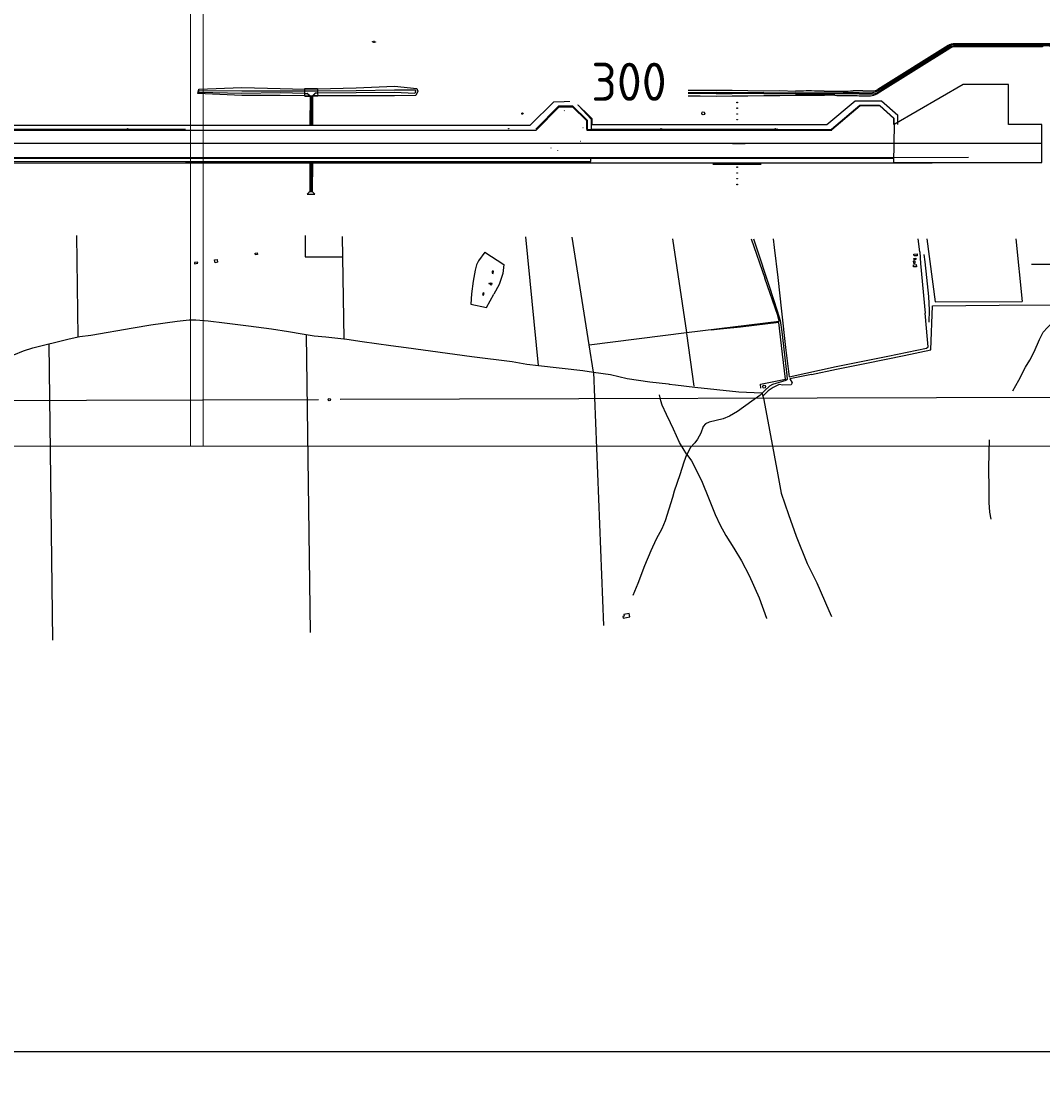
# Model space of a CAD drawing. Header units: metres. Extents: x 711 to 831, y 126 to 250.
# Tile 23 of 39: x 765 to 798, y 174 to 208. Entities that reach past the tile are written whole.
import ezdxf

# ---------------------------------------------------------------- set-up
doc = ezdxf.new("R2010")
doc.units = ezdxf.units.M
doc.layers.get('0').update_dxf_attribs({"color": 253, "linetype": 'CONTINUOUS'})
doc.layers.get('Defpoints').update_dxf_attribs({"linetype": 'CONTINUOUS'})
for name, color, linetype in [('00-ALG-A20-COO', 253, 'CONTINUOUS'), ('CODE', 7, 'CONTINUOUS'), ('Fenceline', 3, 'Fence'), ('Gos-Agls-Runw-nieuw', 253, 'CONTINUOUS'), ('plat$0$helplayer', 253, 'CONTINUOUS'), ('Scale_1-500', 253, 'CONTINUOUS'), ('Text_25_SCALE_1_2000', 253, 'CONTINUOUS'), ('Viewport', 7, 'CONTINUOUS'), ('x-Ditch$0$Ditch', 253, 'CONTINUOUS'), ('x-Exist-Demolish$0$103', 253, 'CONTINUOUS'), ('x-Exist-Demolish$0$17-ITEMS', 253, 'CONTINUOUS'), ('x-Exist-Demolish$0$2', 253, 'CONTINUOUS'), ('x-Exist-Demolish$0$20-KAVEL', 253, 'CONTINUOUS'), ('x-Exist-Demolish$0$30-BUILD', 253, 'CONTINUOUS'), ('x-Exist-Demolish$0$706', 253, 'CONTINUOUS'), ('x-Exist-Demolish$0$708', 253, 'CONTINUOUS'), ('x-Exist-Demolish$0$710', 253, 'CONTINUOUS'), ('x-Exist-Demolish$0$712', 253, 'CONTINUOUS'), ('x-Exist-Demolish$0$721', 253, 'CONTINUOUS'), ('x-Exist-Demolish$0$722', 253, 'CONTINUOUS'), ('x-Exist-Demolish$0$724', 253, 'CONTINUOUS'), ('x-Exist-Demolish$0$725', 253, 'CONTINUOUS'), ('x-Exist-Demolish$0$794', 253, 'CONTINUOUS'), ('x-Exist-Demolish$0$797', 253, 'CONTINUOUS'), ('x-Exist-Demolish$0$999', 253, 'CONTINUOUS'), ('x-Exist-Demolish$0$TEXT', 253, 'CONTINUOUS'), ('x-Exist-Demolish$0$Z', 253, 'CONTINUOUS'), ('x-Exist-Demolish$0$Z-demo', 253, 'CONTINUOUS')]:
    doc.layers.add(name, color=color, linetype=linetype)
doc.layers.add('X-XX-AL-TEKENBLAD_DEELKADER-G', color=1, linetype='CONTINUOUS', lineweight=18, plot=False)
doc.layers.add('X-XX-AL-TEKENBLAD_KADER_ROOSTERVERDELING-T35', color=1, linetype='CONTINUOUS', lineweight=35, plot=False)
doc.styles.add('NLCS-ISO-M1000-T25', font='txt', dxfattribs={"height": 2.5})
doc.styles.get("Standard").update_dxf_attribs({"font": 'arial.ttf'})
doc.styles.add('x-Exist-Demolish$0$Standard', font='arial.ttf')
doc.linetypes.add('Fence', pattern='A,12.5,-2.5,["X",Standard,S=1.8,R=0,X=0,Y=-0.9],-3.75', length=18.75)

# ---------------------------------------------------------------- blocks, each defined once
blk = doc.blocks.new('*U22')
at = {"layer": 'X-XX-AL-TEKENBLAD_DEELKADER-G'}
for points in [[(20415.3, 16617), (20380.2, 15469.5), (21761.5, 15427.3), (21796.6, 16574.7)], [(21776.6, 16575.4), (21741.5, 15427.9), (23122.9, 15385.6), (23158, 16533.1)]]:
    blk.add_lwpolyline(points, close=True, dxfattribs=at)
at = {"layer": 'X-XX-AL-TEKENBLAD_KADER_ROOSTERVERDELING-T35', "insert": (22449.8, 15980.5), "char_height": 60, "attachment_point": 5, "rotation": 358.3466, "style": 'NLCS-ISO-M1000-T25', "bg_fill": 3, "box_fill_scale": 1.1, "bg_fill_color": 256, "bg_fill_transparency": 0}
blk.add_mtext_dynamic_manual_height_columns('300', width=173.918, gutter_width=250, heights=[0], dxfattribs=at)

msp = doc.modelspace()

# ---------------------------------------------------------------- linework, layer by layer
msp.add_lwpolyline([(788.188, 204.222), (788.595, 204.222)])
at = {"layer": '00-ALG-A20-COO'}
msp.add_circle((775.237, 195.995), 0.0408, dxfattribs=at)
at = {"layer": 'CODE'}
msp.add_lwpolyline([(798.126, 204.222), (733.326, 204.222)], dxfattribs=at)
at = {"layer": 'Defpoints'}
msp.add_lwpolyline([(711, 250.1), (831, 250.1), (831, 175.048), (711, 175.048)], close=True, dxfattribs=at)
msp.add_lwpolyline([(798.126, 204.222), (733.326, 204.222)], dxfattribs=at)
at = {"layer": 'Fenceline', "ltscale": 0.2}
for points in [[(797.807, 209.534), (808.24, 209.535), (813.305, 205.288), (814.495, 203.168), (813.173, 201.157), (811.174, 197.667), (798.61, 197.364), (798.572, 196.069), (775.585, 195.996)], [(774.89, 195.994), (756.246, 195.934), (755.247, 194.903)]]:
    msp.add_lwpolyline(points, dxfattribs=at)
at = {"layer": 'Gos-Agls-Runw-nieuw'}
for points in [[(788.347, 205.547), (788.347, 205.53), (788.327, 205.53), (788.327, 205.547)], [(788.347, 205.364), (788.347, 205.347), (788.327, 205.347), (788.327, 205.364)], [(788.348, 205.179), (788.348, 205.162), (788.327, 205.162), (788.327, 205.179)], [(788.348, 204.997), (788.348, 204.98), (788.328, 204.98), (788.328, 204.997)], [(788.346, 203.468), (788.346, 203.45), (788.326, 203.45), (788.326, 203.468)], [(788.347, 203.283), (788.347, 203.266), (788.327, 203.266), (788.327, 203.283)], [(788.348, 203.1), (788.348, 203.083), (788.327, 203.083), (788.327, 203.1)], [(788.348, 202.916), (788.348, 202.899), (788.327, 202.899), (788.327, 202.916)]]:
    msp.add_lwpolyline(points, close=True, dxfattribs=at)
at = {"layer": 'plat$0$helplayer'}
msp.add_lwpolyline([(793.379, 204.833), (793.379, 204.833), (793.363, 203.61), (798.126, 203.61), (798.126, 204.834), (797.055, 204.834), (797.055, 206.119), (795.6, 206.115), (793.379, 204.833)], close=True, dxfattribs=at)
msp.add_lwpolyline([(793.379, 204.833), (793.363, 203.61)], dxfattribs=at)
at = {"layer": 'Text_25_SCALE_1_2000'}
for points in [[(781.874, 204.684), (782.605, 205.427), (783.052, 205.428), (783.52, 204.965), (783.52, 204.681)], [(781.874, 204.684), (782.605, 205.427), (783.052, 205.428), (783.52, 204.965), (783.52, 204.681)], [(781.887, 204.671), (782.613, 205.408), (783.044, 205.409), (783.502, 204.957), (783.502, 204.681)], [(781.887, 204.671), (782.613, 205.408), (783.044, 205.409), (783.502, 204.957), (783.502, 204.681)], [(791.365, 204.683), (792.278, 205.448)], [(791.365, 204.683), (792.278, 205.448)], [(792.278, 205.448), (792.913, 205.448)], [(792.278, 205.448), (792.913, 205.448)]]:
    msp.add_lwpolyline(points, dxfattribs=at)
at = {"layer": 'Viewport'}
msp.add_lwpolyline([(789.113, 203.544), (787.555, 203.544)], dxfattribs=at)
at = {"layer": 'x-Ditch$0$Ditch'}
for p, q in [((798.149, 207.426), (795.329, 207.425)), ((795.329, 207.395), (798.149, 207.395)), ((796.655, 207.409), (796.655, 207.424)), ((796.686, 207.394), (796.686, 207.424)), ((796.716, 207.409), (796.716, 207.424)), ((796.747, 207.394), (796.747, 207.424)), ((796.777, 207.409), (796.777, 207.424)), ((796.808, 207.394), (796.808, 207.424)), ((796.839, 207.409), (796.839, 207.424)), ((796.839, 207.409), (796.839, 207.424)), ((796.869, 207.394), (796.869, 207.424)), ((796.9, 207.409), (796.9, 207.424)), ((796.9, 207.409), (796.9, 207.424)), ((796.93, 207.394), (796.93, 207.425)), ((796.961, 207.409), (796.961, 207.425)), ((796.992, 207.394), (796.992, 207.425)), ((797.022, 207.409), (797.022, 207.425)), ((797.053, 207.394), (797.053, 207.425)), ((797.083, 207.409), (797.083, 207.425)), ((797.083, 207.409), (797.083, 207.425)), ((797.114, 207.394), (797.114, 207.425)), ((797.145, 207.41), (797.145, 207.425)), ((797.145, 207.41), (797.145, 207.425)), ((797.175, 207.394), (797.175, 207.425)), ((797.206, 207.41), (797.206, 207.425)), ((797.236, 207.394), (797.236, 207.425)), ((797.267, 207.41), (797.267, 207.425)), ((797.298, 207.394), (797.297, 207.425)), ((797.328, 207.41), (797.328, 207.425)), ((797.328, 207.41), (797.328, 207.425)), ((797.359, 207.395), (797.359, 207.425)), ((797.389, 207.41), (797.389, 207.425)), ((792.818, 205.903), (795.128, 207.336)), ((795.166, 207.276), (792.833, 205.819)), ((795.112, 207.363), (792.856, 205.954)), ((795.149, 207.302), (792.871, 205.869)), ((794.626, 207.041), (794.618, 207.054)), ((794.66, 207.044), (794.644, 207.07)), ((794.678, 207.073), (794.67, 207.086)), ((794.712, 207.076), (794.696, 207.102)), ((794.73, 207.106), (794.722, 207.119)), ((794.73, 207.106), (794.722, 207.119)), ((794.764, 207.109), (794.748, 207.135)), ((794.782, 207.138), (794.774, 207.151)), ((794.782, 207.138), (794.774, 207.151)), ((794.816, 207.141), (794.8, 207.167)), ((794.834, 207.171), (794.826, 207.184)), ((794.868, 207.174), (794.851, 207.2)), ((794.886, 207.203), (794.877, 207.216)), ((794.92, 207.206), (794.903, 207.232)), ((794.937, 207.236), (794.929, 207.249)), ((794.937, 207.236), (794.929, 207.249)), ((794.971, 207.239), (794.955, 207.265)), ((794.989, 207.268), (794.981, 207.281)), ((798.149, 207.354), (795.329, 207.354)), ((798.149, 207.324), (795.329, 207.323)), ((795.815, 207.339), (795.815, 207.323)), ((795.846, 207.354), (795.846, 207.323)), ((795.876, 207.339), (795.876, 207.323)), ((795.876, 207.339), (795.876, 207.323)), ((795.907, 207.354), (795.907, 207.323)), ((795.938, 207.339), (795.938, 207.323)), ((795.968, 207.354), (795.968, 207.323)), ((795.999, 207.339), (795.999, 207.323)), ((796.029, 207.354), (796.029, 207.323)), ((796.06, 207.339), (796.06, 207.323)), ((796.06, 207.339), (796.06, 207.323)), ((796.091, 207.354), (796.091, 207.323)), ((796.121, 207.339), (796.121, 207.323)), ((796.121, 207.339), (796.121, 207.323)), ((796.152, 207.354), (796.152, 207.323)), ((796.182, 207.339), (796.182, 207.323)), ((796.213, 207.354), (796.213, 207.323)), ((796.244, 207.339), (796.244, 207.323)), ((796.274, 207.354), (796.274, 207.323)), ((796.305, 207.339), (796.305, 207.323)), ((796.305, 207.339), (796.305, 207.323)), ((796.335, 207.354), (796.335, 207.323)), ((796.366, 207.339), (796.366, 207.323)), ((796.366, 207.339), (796.366, 207.323)), ((796.397, 207.354), (796.397, 207.323)), ((796.427, 207.339), (796.427, 207.323)), ((796.458, 207.354), (796.458, 207.323)), ((796.488, 207.339), (796.488, 207.323)), ((796.519, 207.354), (796.519, 207.323)), ((796.55, 207.339), (796.55, 207.323)), ((797.471, 207.339), (797.471, 207.323)), ((797.501, 207.354), (797.501, 207.323)), ((797.532, 207.339), (797.532, 207.323)), ((797.532, 207.339), (797.532, 207.323)), ((797.562, 207.354), (797.562, 207.323)), ((797.593, 207.339), (797.593, 207.323)), ((797.624, 207.354), (797.624, 207.323)), ((797.654, 207.339), (797.654, 207.323)), ((797.685, 207.354), (797.685, 207.323)), ((797.715, 207.339), (797.715, 207.323)), ((797.715, 207.339), (797.715, 207.323)), ((797.746, 207.354), (797.746, 207.323)), ((797.777, 207.339), (797.777, 207.323)), ((797.777, 207.339), (797.777, 207.323)), ((797.807, 207.354), (797.807, 207.323)), ((797.838, 207.339), (797.838, 207.324)), ((797.868, 207.354), (797.868, 207.324)), ((797.899, 207.339), (797.899, 207.324)), ((797.93, 207.354), (797.93, 207.324)), ((797.96, 207.339), (797.96, 207.324)), ((797.96, 207.339), (797.96, 207.324)), ((797.991, 207.354), (797.991, 207.324)), ((798.021, 207.339), (798.021, 207.324)), ((798.021, 207.339), (798.021, 207.324)), ((798.052, 207.354), (798.052, 207.324)), ((798.083, 207.339), (798.083, 207.324)), ((798.113, 207.354), (798.113, 207.324)), ((798.144, 207.339), (798.144, 207.324)), ((794.367, 206.878), (794.359, 206.891)), ((794.401, 206.882), (794.385, 206.907)), ((794.419, 206.911), (794.411, 206.924)), ((794.453, 206.914), (794.437, 206.94)), ((794.471, 206.943), (794.463, 206.956)), ((794.505, 206.947), (794.488, 206.972)), ((794.523, 206.976), (794.514, 206.989)), ((794.523, 206.976), (794.514, 206.989)), ((794.557, 206.979), (794.54, 207.005)), ((794.574, 207.008), (794.566, 207.021)), ((794.574, 207.008), (794.566, 207.021)), ((794.608, 207.011), (794.592, 207.037)), ((793.636, 206.357), (793.652, 206.331)), ((793.67, 206.36), (793.678, 206.347)), ((793.688, 206.389), (793.704, 206.363)), ((793.722, 206.392), (793.73, 206.379)), ((793.739, 206.422), (793.756, 206.396)), ((793.774, 206.425), (793.782, 206.412)), ((793.774, 206.425), (793.782, 206.412)), ((793.791, 206.454), (793.808, 206.428)), ((793.825, 206.457), (793.834, 206.444)), ((793.825, 206.457), (793.834, 206.444)), ((793.843, 206.486), (793.859, 206.46)), ((793.877, 206.49), (793.885, 206.477)), ((793.895, 206.519), (793.911, 206.493)), ((793.929, 206.522), (793.937, 206.509)), ((793.947, 206.551), (793.963, 206.525)), ((793.981, 206.555), (793.989, 206.542)), ((793.358, 206.166), (793.366, 206.153)), ((793.376, 206.195), (793.392, 206.169)), ((793.41, 206.198), (793.418, 206.185)), ((793.41, 206.198), (793.418, 206.185)), ((793.428, 206.227), (793.444, 206.201)), ((793.462, 206.23), (793.47, 206.217)), ((793.48, 206.26), (793.496, 206.234)), ((793.514, 206.263), (793.522, 206.25)), ((793.532, 206.292), (793.548, 206.266)), ((793.566, 206.295), (793.574, 206.282)), ((793.566, 206.295), (793.574, 206.282)), ((793.584, 206.324), (793.6, 206.298)), ((793.618, 206.328), (793.626, 206.315)), ((793.618, 206.328), (793.626, 206.315))]:
    msp.add_line(p, q, dxfattribs=at)
for centre, radius, start, end in [((795.329, 207.017), 0.408, 90.0083, 122.2227), ((795.329, 207.017), 0.377, 90.0083, 122.2227), ((798.15, 202.225), 5.201, 71.2884, 90.0083), ((798.15, 202.225), 5.17, 71.2884, 90.0083), ((795.329, 207.017), 0.337, 90.0083, 122.2227), ((795.329, 207.017), 0.306, 90.0083, 122.2227), ((798.15, 202.225), 5.13, 71.2884, 90.0083), ((792.617, 206.165), 0.408, 270.075, 301.9806), ((792.64, 206.189), 0.337, 269.4434, 301.8232), ((792.674, 206.179), 0.367, 269.7492, 302.1679), ((792.694, 206.214), 0.306, 268.7993, 301.9806)]:
    msp.add_arc(centre, radius, start, end, dxfattribs=at)
at = {"layer": 'x-Exist-Demolish$0$103'}
for points in [[(782.785, 205.278), (782.789, 205.267)], [(783.377, 204.736), (783.387, 204.738)], [(782.354, 204.079), (782.359, 204.087)], [(782.566, 203.991), (782.563, 203.982)], [(783.304, 204.283), (783.295, 204.288)]]:
    msp.add_lwpolyline(points, dxfattribs=at)
at = {"layer": 'x-Exist-Demolish$0$17-ITEMS'}
for centre, radius in [((781.441, 205.182), 0.0206), ((787.249, 205.189), 0.0478), ((789.205, 196.413), 0.0477)]:
    msp.add_circle(centre, radius, dxfattribs=at)
at = {"layer": 'x-Exist-Demolish$0$2'}
for points, invisible_edges in [([(818.941, 126.072), (745.735, 224.72), (745.714, 224.598), (745.706, 224.521)], 9), ([(818.941, 126.072), (745.707, 224.367), (745.71, 224.272), (745.698, 224.184)], 9), ([(818.941, 126.072), (745.706, 224.521), (745.703, 224.437), (745.707, 224.367)], 9), ([(818.941, 126.072), (745.654, 224.078), (745.642, 224.007), (745.63, 223.833)], 9), ([(818.941, 126.072), (745.698, 224.184), (745.679, 224.14), (745.654, 224.078)], 9), ([(818.941, 126.072), (745.607, 223.587), (745.598, 223.547), (745.582, 223.518)], 9), ([(818.941, 126.072), (745.609, 223.663), (745.604, 223.626), (745.607, 223.587)], 9), ([(818.941, 126.072), (745.63, 223.833), (745.623, 223.744), (745.609, 223.663)], 9), ([(818.941, 126.072), (745.558, 223.369), (745.531, 223.191), (745.496, 222.964)], 9), ([(818.941, 126.072), (745.578, 223.463), (745.571, 223.423), (745.558, 223.369)], 9), ([(818.941, 126.072), (745.582, 223.518), (745.573, 223.498), (745.578, 223.463)], 9), ([(818.941, 126.072), (745.496, 222.964), (745.48, 222.724), (745.454, 222.405)], 9), ([(818.941, 126.072), (745.454, 222.405), (745.432, 222.119), (745.421, 221.933)], 9), ([(818.941, 126.072), (740.371, 213.579), (740.167, 213.437), (739.876, 213.276)], 9), ([(818.941, 126.072), (740.754, 213.878), (740.604, 213.761), (740.371, 213.579)], 9), ([(818.941, 126.072), (739.876, 213.276), (739.756, 213.197), (739.243, 212.744)], 9), ([(818.941, 126.072), (739.243, 212.744), (738.787, 212.391), (738, 211.783)], 11), ([(818.941, 126.072), (738, 211.783), (737.802, 211.638), (737.341, 211.347)], 9), ([(818.941, 126.072), (737.341, 211.347), (736.86, 211.039), (736.164, 210.551)], 9), ([(818.941, 126.072), (736.164, 210.551), (734.811, 209.568), (734.148, 209.083)], 9), ([(818.941, 126.072), (734.148, 209.083), (733.472, 208.586), (732.781, 208.1)], 9), ([(818.941, 126.072), (732.781, 208.1), (732.038, 207.38), (731.536, 206.894)], 9), ([(818.941, 126.072), (731.536, 206.894), (731.196, 206.566), (731.022, 206.387)], 9), ([(818.941, 126.072), (731.022, 206.387), (730.254, 205.595), (729.904, 205.234)], 9), ([(818.941, 126.072), (729.904, 205.234), (729.627, 204.96), (729.252, 204.574)], 9), ([(818.941, 126.072), (729.252, 204.574), (728.774, 204.075), (728.49, 203.74)], 9), ([(818.941, 126.072), (728.49, 203.74), (728.299, 203.501), (728.121, 203.284)], 9), ([(818.941, 126.072), (728.121, 203.284), (727.896, 203.017), (727.219, 202.029)], 9), ([(818.941, 126.072), (727.219, 202.029), (726.911, 201.526), (726.852, 201.434)], 9)]:
    msp.add_3dface(points, dxfattribs=dict(at, invisible_edges=invisible_edges))
at = {"layer": 'x-Exist-Demolish$0$20-KAVEL'}
msp.add_line((783.724, 196.877), (784.046, 188.748), dxfattribs=at)
for points in [[(789.652, 203.76), (795.771, 203.78)], [(767.114, 201.271), (767.157, 198.008)], [(774.457, 201.271), (774.466, 200.584)], [(775.715, 197.946), (775.659, 201.235)], [(781.539, 201.224), (781.946, 197.094)], [(783.583, 197.753), (783.037, 201.21)], [(786.26, 201.164), (786.71, 198.147)], [(788.792, 201.164), (789.225, 199.898)], [(788.859, 201.164), (788.938, 200.935), (789.367, 199.639)], [(789.494, 201.164), (789.525, 200.882)], [(789.525, 200.882), (789.647, 199.914), (789.758, 198.84)], [(794.209, 200.741), (794.155, 201.165)], [(794.431, 201.165), (794.695, 199.134)], [(797.293, 201.165), (797.49, 199.152)], [(774.466, 200.584), (775.67, 200.577)], [(780.237, 200.727), (780.033, 200.454), (779.968, 200.326), (779.924, 200.154), (779.857, 199.805), (779.803, 199.395)], [(780.237, 200.727), (780.846, 200.337), (780.815, 200.043), (780.694, 199.693), (780.518, 199.38)], [(794.209, 200.741), (794.224, 200.369)], [(794.502, 198.486), (794.52, 198.871), (794.497, 199.305), (794.433, 199.918), (794.373, 200.426), (794.346, 200.66)], [(794.224, 200.369), (794.378, 198.769)], [(797.791, 200.351), (798.409, 200.344), (798.979, 200.301), (799.344, 200.309)], [(786.71, 198.147), (789.689, 198.519), (789.643, 198.697), (789.225, 199.898)], [(789.367, 199.639), (789.625, 198.843), (789.719, 198.536), (789.77, 198.172), (789.933, 196.778)], [(779.803, 199.395), (779.786, 199.066), (780.281, 198.953), (780.518, 199.38)], [(794.695, 199.134), (797.49, 199.152)], [(789.758, 198.84), (789.894, 197.665), (790.003, 196.731), (791.513, 197.055)], [(794.561, 197.598), (794.613, 199.011), (796.751, 199.033)], [(796.751, 199.033), (798.769, 199.04), (798.708, 197.318)], [(768.937, 198.307), (769.504, 198.393), (770.35, 198.514), (770.733, 198.555), (770.819, 198.557)], [(770.787, 198.556), (770.947, 198.56)], [(770.947, 198.56), (771.342, 198.523), (771.866, 198.464), (772.64, 198.363)], [(789.798, 197.458), (789.68, 198.478), (788.446, 198.328)], [(791.513, 197.055), (793.178, 197.394), (794.415, 197.652), (794.472, 197.687), (794.455, 197.924), (794.378, 198.769)], [(797.193, 196.279), (797.382, 196.626), (797.604, 197.044), (797.744, 197.266), (797.883, 197.529), (798.047, 197.922), (798.163, 198.166), (798.305, 198.312), (798.556, 198.554), (798.703, 198.723)], [(766.882, 197.95), (767.225, 198.022), (767.572, 198.07), (768.937, 198.307)], [(772.64, 198.363), (773.377, 198.266), (773.931, 198.185), (774.362, 198.107), (774.749, 198.05), (775.13, 198.014)], [(783.583, 197.753), (786.71, 198.147)], [(786.712, 198.123), (786.948, 196.433)], [(788.446, 198.328), (787.787, 198.254), (787.5, 198.228)], [(764.795, 197.308), (765.411, 197.558), (765.713, 197.656), (766.882, 197.95)], [(766.225, 197.785), (766.351, 188.269)], [(774.499, 198.087), (774.625, 188.522)], [(775.13, 198.014), (775.802, 197.935), (776.294, 197.864), (777.214, 197.731), (777.704, 197.669)], [(777.704, 197.669), (779.815, 197.378)], [(783.724, 196.877), (783.583, 197.753)], [(789.097, 196.367), (789.086, 196.492), (789.893, 196.655), (789.798, 197.458)], [(790.729, 196.808), (791.533, 196.978), (792.491, 197.166), (793.705, 197.417), (794.561, 197.598)], [(779.815, 197.378), (781.114, 197.218), (781.586, 197.137), (781.956, 197.093)], [(781.956, 197.093), (783.385, 196.927), (783.724, 196.877)], [(783.724, 196.877), (784.269, 196.807), (784.808, 196.68), (785.533, 196.564), (786.13, 196.499)], [(789.933, 196.778), (789.942, 196.648), (789.903, 196.612), (789.473, 196.484), (789.379, 196.431), (789.224, 196.291), (789.064, 196.127), (788.81, 195.949), (788.35, 195.62), (788.095, 195.467), (787.883, 195.381), (787.442, 195.277), (787.319, 195.224), (787.246, 195.136), (787.168, 194.924), (787.069, 194.726), (786.983, 194.609), (786.833, 194.444), (786.767, 194.312), (786.725, 194.236)], [(790.729, 196.808), (790.032, 196.663), (790.107, 196.533), (790.075, 196.468), (789.808, 196.456), (789.689, 196.48), (789.492, 196.382), (789.333, 196.276), (789.159, 196.112)], [(786.13, 196.499), (786.178, 196.493)], [(786.156, 196.496), (786.358, 196.468), (786.983, 196.392), (788.395, 196.246), (789.127, 196.21), (789.182, 196.043), (789.256, 195.645)], [(786.194, 195.254), (786.071, 195.515), (785.927, 195.816), (785.883, 195.954), (785.842, 196.148)], [(789.256, 195.645), (789.642, 193.579)], [(786.725, 194.236), (786.483, 194.623), (786.29, 195.047), (786.194, 195.254)], [(796.429, 194.703), (796.409, 193.814), (796.419, 193.098), (796.426, 192.692), (796.447, 192.382), (796.489, 192.159)], [(786.267, 192.867), (786.328, 193.063), (786.507, 193.594), (786.634, 194.002), (786.725, 194.236)], [(786.725, 194.236), (786.868, 194.034), (787.197, 193.395), (787.441, 192.787), (787.63, 192.308), (787.79, 191.968), (787.975, 191.629), (788.228, 191.222)], [(789.642, 193.579), (789.753, 192.998), (789.987, 192.311), (790.238, 191.615)], [(784.999, 189.713), (785.16, 190.106), (785.369, 190.67), (785.575, 191.149), (785.747, 191.522), (785.931, 191.854), (786.039, 192.115), (786.267, 192.867)], [(790.238, 191.615), (790.584, 190.736), (790.897, 190.115), (791.278, 189.227), (791.367, 189.034)], [(788.228, 191.222), (788.473, 190.825), (788.722, 190.348), (789.044, 189.633), (789.279, 188.976), (789.28, 188.97)]]:
    msp.add_lwpolyline(points, dxfattribs=at)
at = {"layer": 'x-Exist-Demolish$0$30-BUILD'}
for points in [[(772.859, 200.698), (772.918, 200.707), (772.926, 200.658), (772.867, 200.649)], [(794.013, 200.666), (794.119, 200.675), (794.124, 200.619), (794.018, 200.61)], [(794.014, 200.53), (794.073, 200.535), (794.077, 200.492), (794.018, 200.486)], [(771.005, 200.411), (770.902, 200.397), (770.907, 200.362), (771.01, 200.376)], [(771.63, 200.499), (771.65, 200.411), (771.569, 200.393), (771.549, 200.481)], [(793.996, 200.446), (793.997, 200.38), (794.056, 200.38), (794.056, 200.446)], [(794.002, 200.33), (794.089, 200.337), (794.094, 200.265), (794.007, 200.259)], [(780.473, 200.124), (780.464, 200.054), (780.5, 200.049), (780.509, 200.119)], [(780.416, 199.734), (780.405, 199.702), (780.372, 199.712), (780.383, 199.744)], [(780.422, 199.741), (780.408, 199.692), (780.454, 199.678), (780.469, 199.728)], [(780.183, 199.429), (780.159, 199.36), (780.189, 199.35), (780.213, 199.419)], [(784.672, 188.983), (784.894, 189.024), (784.874, 189.129), (784.696, 189.096), (784.706, 189.042), (784.662, 189.034)]]:
    msp.add_lwpolyline(points, close=True, dxfattribs=at)
at = {"layer": 'x-Exist-Demolish$0$706'}
for points in [[(781.878, 204.673), (782.609, 205.415)], [(781.886, 204.654), (782.617, 205.397)], [(782.609, 205.415), (783.055, 205.416)], [(782.617, 205.397), (783.048, 205.397)], [(783.048, 205.397), (783.505, 204.946)], [(783.055, 205.416), (783.524, 204.954)], [(783.505, 204.946), (783.505, 204.654)], [(783.524, 204.954), (783.524, 204.673)]]:
    msp.add_lwpolyline(points, dxfattribs=at)
at = {"layer": 'x-Exist-Demolish$0$708'}
for points in [[(774.45, 205.911), (774.452, 205.986)], [(774.451, 205.829), (774.45, 205.911)], [(774.452, 205.744), (774.451, 205.829)], [(774.452, 205.986), (774.856, 205.989)], [(774.452, 205.744), (774.616, 205.745)], [(774.856, 205.989), (774.858, 205.914)], [(774.858, 205.914), (774.863, 205.833)], [(774.863, 205.833), (774.866, 205.747)], [(774.528, 202.593), (774.772, 202.595)]]:
    msp.add_lwpolyline(points, dxfattribs=at)
at = {"layer": 'x-Exist-Demolish$0$710'}
msp.add_lwpolyline([(793.497, 203.602), (794.598, 203.602)], dxfattribs=at)
at = {"layer": 'x-Exist-Demolish$0$712'}
for points in [[(771.038, 205.859), (771.06, 205.918)], [(772.432, 205.831), (771.038, 205.859)], [(771.06, 205.918), (772.432, 205.913)], [(772.432, 205.913), (773.656, 205.907)], [(773.656, 205.843), (772.432, 205.831)], [(773.656, 205.907), (774.45, 205.911)], [(774.451, 205.829), (773.656, 205.843)], [(774.45, 205.911), (774.858, 205.914)], [(774.863, 205.833), (774.778, 205.832)], [(774.858, 205.914), (776.102, 205.927)], [(776.102, 205.849), (774.863, 205.833)], [(776.102, 205.927), (777.326, 205.94)], [(777.326, 205.854), (776.102, 205.849)], [(777.326, 205.94), (778.006, 205.949)], [(777.98, 205.828), (777.326, 205.854)], [(778.008, 205.897), (777.98, 205.828)], [(778.006, 205.949), (778.008, 205.897)], [(783.443, 205.853), (783.585, 205.857)], [(783.585, 205.857), (784.095, 205.86)], [(784.095, 205.86), (784.605, 205.85)], [(784.605, 205.85), (785.114, 205.855)], [(784.605, 205.85), (785.114, 205.826)], [(785.114, 205.855), (785.624, 205.856)], [(785.114, 205.826), (785.624, 205.82)], [(785.624, 205.856), (786.134, 205.851)], [(785.624, 205.82), (786.134, 205.816)], [(786.134, 205.851), (786.644, 205.862)], [(786.134, 205.816), (786.644, 205.828)], [(786.644, 205.862), (787.154, 205.861)], [(786.644, 205.828), (787.154, 205.834)], [(787.154, 205.861), (787.664, 205.867)], [(787.154, 205.834), (787.664, 205.831)], [(787.664, 205.867), (788.174, 205.861)], [(787.664, 205.831), (788.174, 205.831)], [(788.174, 205.861), (788.684, 205.863)], [(788.174, 205.831), (788.684, 205.837)], [(788.684, 205.863), (789.194, 205.857)], [(788.684, 205.837), (789.194, 205.827)], [(789.194, 205.857), (789.704, 205.85)], [(789.194, 205.827), (789.704, 205.823)], [(789.704, 205.85), (790.214, 205.856)], [(789.704, 205.823), (790.214, 205.811)], [(790.214, 205.856), (790.724, 205.848)], [(790.214, 205.811), (790.724, 205.813)], [(790.724, 205.848), (791.233, 205.852)], [(790.724, 205.813), (791.233, 205.817)], [(791.233, 205.852), (791.743, 205.857)], [(791.233, 205.817), (791.743, 205.824)], [(791.743, 205.857), (792.253, 205.856)], [(791.743, 205.824), (792.253, 205.816)], [(792.253, 205.856), (792.655, 205.852)], [(792.253, 205.816), (792.672, 205.811)]]:
    msp.add_lwpolyline(points, dxfattribs=at)
at = {"layer": 'x-Exist-Demolish$0$721'}
for points in [[(774.533, 205.83), (774.531, 205.827)], [(774.531, 205.827), (774.616, 205.745)], [(774.533, 205.83), (774.617, 205.75)], [(774.617, 205.75), (774.614, 204.825)], [(774.616, 205.745), (774.7, 205.746)], [(774.617, 205.75), (774.699, 205.75)], [(774.642, 205.75), (774.639, 204.825)], [(774.646, 205.75), (774.643, 204.825)], [(774.67, 205.75), (774.667, 204.825)], [(774.674, 205.75), (774.672, 204.825)], [(774.699, 205.75), (774.696, 204.825)], [(774.699, 205.75), (774.778, 205.832)], [(774.7, 205.746), (774.781, 205.829)], [(774.7, 205.746), (774.866, 205.747)], [(774.778, 205.832), (774.781, 205.829)], [(774.611, 203.602), (774.608, 202.678)], [(774.635, 203.602), (774.632, 202.678)], [(774.639, 203.602), (774.637, 202.678)], [(774.664, 203.602), (774.661, 202.678)], [(774.668, 203.602), (774.665, 202.678)], [(774.692, 203.602), (774.69, 202.678)]]:
    msp.add_lwpolyline(points, dxfattribs=at)
at = {"layer": 'x-Exist-Demolish$0$722'}
for points in [[(791.369, 204.673), (792.281, 205.438)], [(792.291, 205.43), (791.375, 204.66)], [(792.281, 205.438), (792.916, 205.438)], [(792.918, 205.43), (792.291, 205.43)], [(792.916, 205.438), (793.374, 205.03)], [(792.922, 205.438), (792.918, 205.43)], [(793.369, 205.027), (792.918, 205.43)], [(793.37, 204.836), (793.369, 205.027)], [(793.374, 205.03), (793.374, 204.836)], [(749.697, 204.653), (781.88, 204.654)], [(783.505, 204.654), (791.375, 204.654)], [(783.524, 204.673), (791.376, 204.673)], [(791.375, 204.654), (791.376, 204.673)], [(737.897, 203.772), (793.374, 203.774)], [(737.903, 203.753), (793.374, 203.755)]]:
    msp.add_lwpolyline(points, dxfattribs=at)
at = {"layer": 'x-Exist-Demolish$0$724'}
for centre in [(768.761, 204.698), (780.997, 204.699), (785.891, 204.699), (789.563, 204.699)]:
    msp.add_circle(centre, 0.00408, dxfattribs=at)
at = {"layer": 'x-Exist-Demolish$0$725'}
for points in [[(783.121, 205.564), (783.67, 205.021)], [(791.218, 204.826), (792.13, 205.591)], [(792.13, 205.591), (792.534, 205.591)], [(792.537, 205.591), (792.974, 205.591)], [(792.974, 205.591), (793.497, 205.126)], [(783.67, 205.021), (783.67, 204.826)], [(793.497, 204.836), (793.497, 205.126)], [(783.67, 204.826), (791.218, 204.826)], [(737.947, 203.6), (793.497, 203.602)], [(774.525, 202.596), (774.607, 202.682)], [(774.528, 202.593), (774.525, 202.596)], [(774.528, 202.593), (774.608, 202.678)], [(774.607, 202.682), (774.691, 202.682)], [(774.608, 202.678), (774.69, 202.678)], [(774.69, 202.678), (774.772, 202.595)], [(774.691, 202.682), (774.775, 202.597)], [(774.772, 202.595), (774.775, 202.597)]]:
    msp.add_lwpolyline(points, dxfattribs=at)
at = {"layer": 'x-Exist-Demolish$0$794'}
msp.add_lwpolyline([(774.451, 205.829), (774.533, 205.83)], dxfattribs=at)
at = {"layer": 'x-Exist-Demolish$0$797'}
for points in [[(771.043, 205.97), (772.432, 206.016)], [(772.432, 206.016), (773.656, 205.99)], [(774.857, 205.974), (776.102, 206.012)], [(776.102, 206.012), (777.326, 206.066)], [(777.326, 206.066), (778.046, 205.99)], [(771.01, 205.823), (771.043, 205.97)], [(772.432, 205.766), (771.01, 205.823)], [(773.656, 205.759), (772.432, 205.766)], [(773.656, 205.99), (774.452, 205.971)], [(774.452, 205.749), (773.656, 205.759)], [(774.452, 205.971), (774.857, 205.974)], [(774.452, 205.749), (774.612, 205.75)], [(774.866, 205.751), (774.704, 205.75)], [(776.102, 205.75), (774.866, 205.751)], [(777.326, 205.752), (776.102, 205.75)], [(778.021, 205.765), (777.326, 205.752)], [(778.078, 205.903), (778.021, 205.765)], [(778.046, 205.99), (778.078, 205.903)], [(783.443, 205.915), (783.387, 205.866)], [(783.387, 205.866), (783.412, 205.827)], [(783.412, 205.827), (783.444, 205.803)], [(783.443, 205.915), (783.585, 205.91)], [(783.444, 205.803), (783.585, 205.748)], [(783.585, 205.91), (784.095, 205.918)], [(783.585, 205.748), (784.095, 205.787)], [(784.095, 205.918), (784.605, 205.912)], [(784.095, 205.787), (784.604, 205.76)], [(784.604, 205.76), (785.114, 205.767)], [(784.605, 205.912), (785.114, 205.916)], [(785.114, 205.916), (785.624, 205.92)], [(785.114, 205.767), (785.624, 205.761)], [(785.624, 205.92), (786.134, 205.913)], [(785.624, 205.761), (786.134, 205.757)], [(786.134, 205.913), (786.644, 205.93)], [(786.134, 205.757), (786.644, 205.754)], [(786.644, 205.93), (787.154, 205.932)], [(786.644, 205.754), (787.154, 205.754)], [(787.154, 205.932), (787.664, 205.933)], [(787.154, 205.754), (787.664, 205.744)], [(787.664, 205.933), (788.174, 205.932)], [(787.664, 205.744), (788.174, 205.754)], [(788.174, 205.932), (788.684, 205.925)], [(788.174, 205.754), (788.684, 205.747)], [(788.684, 205.925), (789.194, 205.909)], [(788.684, 205.747), (789.194, 205.758)], [(789.194, 205.909), (789.704, 205.922)], [(789.194, 205.758), (789.704, 205.767)], [(789.704, 205.922), (790.214, 205.897)], [(789.704, 205.767), (790.214, 205.772)]]:
    msp.add_lwpolyline(points, dxfattribs=at)
for points in [[(790.551, 205.907, 0.004268), (790.214, 205.897)], [(790.214, 205.772, 0.002137), (790.549, 205.769)], [(790.549, 205.769, 0.004092), (790.724, 205.77)], [(790.724, 205.907, 0.008363), (790.551, 205.907)], [(791.136, 205.901, 0.000903), (790.724, 205.907)], [(790.724, 205.77, 0.001084), (791.148, 205.776)], [(791.136, 205.901, 0.003838), (791.233, 205.9)], [(791.233, 205.777, 0.005421), (791.148, 205.776)], [(791.233, 205.9, 0.002035), (791.463, 205.9)], [(791.475, 205.769, 0.012425), (791.233, 205.777)], [(791.463, 205.9, 0.001676), (791.743, 205.902)], [(791.475, 205.769, 0.011192), (791.743, 205.761)], [(791.743, 205.902, 0.010267), (792.059, 205.913)], [(791.743, 205.761, 0.000868), (792, 205.758)], [(792, 205.758, 0.000879), (792.253, 205.757)], [(792.253, 205.917, 0.016737), (792.059, 205.913)], [(792.37, 205.914, 0.002093), (792.253, 205.917)], [(792.253, 205.757, 0.000932), (792.361, 205.757)], [(792.361, 205.757, 0.000159), (792.617, 205.757, 0.000159)], [(792.37, 205.914, 0.000534), (792.709, 205.907, 0.000534)]]:
    msp.add_lwpolyline(points, format="xyb", dxfattribs=at)
at = {"layer": 'x-Exist-Demolish$0$TEXT'}
for points in [[(776.626, 207.486), (776.712, 207.483)], [(776.658, 207.493), (776.657, 207.478)], [(776.669, 207.521), (776.667, 207.449)], [(776.678, 207.492), (776.678, 207.477)]]:
    msp.add_lwpolyline(points, dxfattribs=at)
for centre in [(776.626, 207.486), (776.712, 207.483)]:
    msp.add_circle(centre, 0.0051, dxfattribs=at)
at = {"layer": 'x-Exist-Demolish$0$Z'}
for points in [[(781.691, 204.805), (782.45, 205.564), (783.113, 205.584), (783.643, 205.004), (783.644, 204.682), (785.929, 204.687)], [(765.701, 204.686), (770.616, 204.684)], [(765.84, 204.809), (770.595, 204.808)], [(770.595, 204.808), (774.9, 204.811), (781.691, 204.805)], [(785.929, 204.687), (787.312, 204.68)], [(787.312, 204.68), (789.649, 204.688)], [(757.495, 203.65), (759.922, 203.651), (770.622, 203.642)], [(770.622, 203.642), (774.996, 203.646), (783.641, 203.646)], [(783.641, 203.646), (783.642, 203.761), (785.933, 203.766)], [(787.036, 203.751), (785.933, 203.766)], [(789.652, 203.76), (787.036, 203.751)]]:
    msp.add_lwpolyline(points, dxfattribs=at)
at = {"layer": 'x-Exist-Demolish$0$Z-demo'}
for points in [[(764.005, 204.809), (765.84, 204.809)], [(764.146, 204.686), (765.701, 204.686)]]:
    msp.add_lwpolyline(points, dxfattribs=at)

# ---------------------------------------------------------------- texts
at = {"layer": 'x-Exist-Demolish$0$999', "style": 'x-Exist-Demolish$0$Standard'}
for s, rotation, p in [('  2.90', 1.7515, (774.562, 202.677)), ('  1.32', 62.9515, (774.63, 202.639)), ('  2.90', 1.7515, (774.644, 202.676))]:
    msp.add_text(s, height=0.0143, rotation=rotation, dxfattribs=at).set_placement(p)

# ---------------------------------------------------------------- next in the draw order: block references
at = {"layer": 'Scale_1-500', "xscale": 0.02038089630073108, "yscale": 0.02038089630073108, "zscale": 0.02038089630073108, "rotation": 1.751488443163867}
msp.add_blockref('*U22', (337.485, -133.327), dxfattribs=at)

doc.saveas('drawing.dxf')
